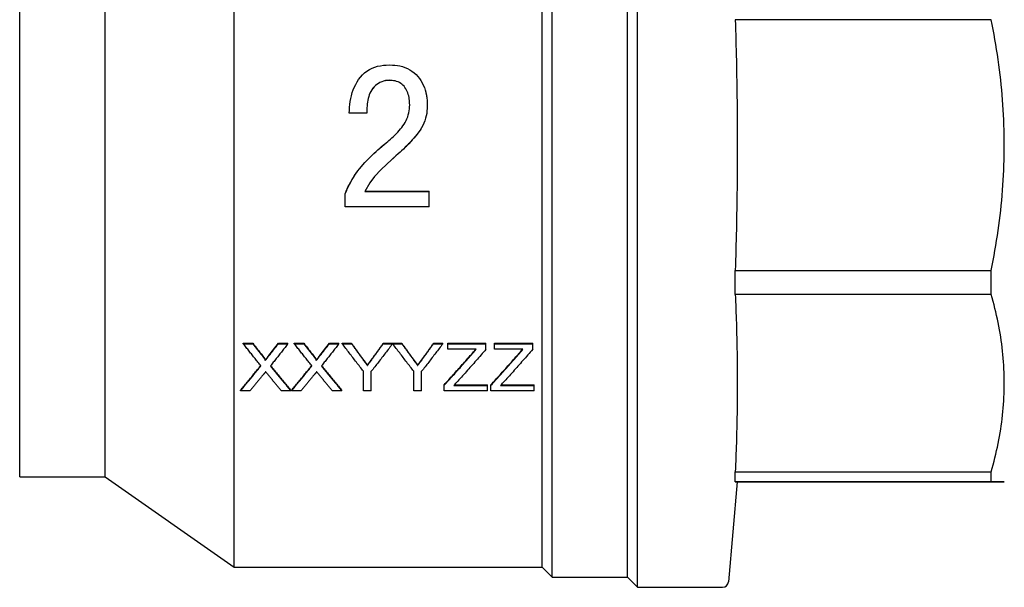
# Model space of a CAD drawing. Header units: millimetres. Extents: x 73 to 3757, y -40 to 445.
# Tile 2 of 9: x 292 to 390, y 114 to 170. Entities that reach past the tile are written whole.
import ezdxf

# ---------------------------------------------------------------- set-up
doc = ezdxf.new("R2010")
doc.units = ezdxf.units.MM
doc.layers.add('DETAIL', color=2, linetype='Continuous')

msp = doc.modelspace()

# ---------------------------------------------------------------- linework, layer by layer
at = {"layer": 'DETAIL'}
for p, q in [((353.172, 113.845), (353.172, 201.845)), ((344.672, 114.845), (344.672, 200.845)), ((352.172, 114.845), (352.172, 200.845)), ((313.026, 115.845), (313.026, 199.845)), ((343.672, 115.845), (343.672, 199.845)), ((291.667, 124.845), (291.667, 190.845)), ((300.172, 124.845), (300.172, 190.845)), ((388.373, 170.357), (362.894, 170.357)), ((328.437, 164.321), (328.437, 164.318)), ((332.238, 161.794), (332.238, 161.792)), ((326.21, 161.036), (324.46, 161.036)), ((324.46, 161.036), (324.46, 161.035)), ((326.21, 161.035), (324.46, 161.035)), ((326.21, 161.036), (326.21, 161.035)), ((324.071, 153.022), (324.071, 153.025)), ((324.071, 151.724), (324.071, 153.022)), ((326.016, 153.267), (332.432, 153.267)), ((326.017, 153.269), (332.432, 153.269)), ((332.432, 153.267), (332.432, 153.269)), ((332.432, 151.724), (332.432, 153.267)), ((332.432, 151.724), (324.071, 151.724)), ((362.894, 145.392), (388.373, 145.392)), ((362.894, 143.012), (362.894, 145.392)), ((388.373, 143.012), (388.373, 145.392)), ((388.373, 143.012), (362.894, 143.012)), ((313.927, 138.102), (313.927, 138.149)), ((313.927, 138.149), (314.861, 138.149)), ((313.927, 138.102), (314.861, 138.102)), ((314.861, 138.102), (314.861, 138.149)), ((317.422, 138.102), (317.422, 138.149)), ((317.422, 138.149), (318.369, 138.149)), ((317.422, 138.102), (318.369, 138.102)), ((318.369, 138.102), (318.369, 138.149)), ((319.004, 138.102), (319.004, 138.149)), ((319.004, 138.149), (319.938, 138.149)), ((319.004, 138.102), (319.938, 138.102)), ((319.938, 138.102), (319.938, 138.149)), ((322.499, 138.102), (322.499, 138.149)), ((322.499, 138.149), (323.446, 138.149)), ((322.499, 138.102), (323.446, 138.102)), ((323.446, 138.102), (323.446, 138.149)), ((323.773, 138.102), (323.773, 138.149)), ((323.773, 138.149), (324.691, 138.149)), ((323.773, 138.102), (324.691, 138.102)), ((324.691, 138.102), (324.691, 138.149)), ((327.862, 138.102), (327.862, 138.149)), ((327.862, 138.149), (328.78, 138.149)), ((327.862, 138.102), (328.78, 138.102)), ((328.78, 138.102), (328.78, 138.149)), ((328.79, 138.102), (328.79, 138.149)), ((328.79, 138.149), (329.698, 138.149)), ((328.79, 138.102), (329.698, 138.102)), ((329.698, 138.102), (329.698, 138.149)), ((332.868, 138.102), (332.868, 138.149)), ((332.868, 138.149), (333.786, 138.149)), ((332.868, 138.102), (333.786, 138.102)), ((333.786, 138.102), (333.786, 138.149)), ((334.272, 138.102), (334.272, 138.149)), ((334.272, 138.149), (338.08, 138.149)), ((334.272, 138.102), (338.08, 138.102)), ((334.272, 137.543), (334.272, 138.102)), ((337.107, 137.543), (334.272, 137.543)), ((338.08, 138.102), (338.08, 138.149)), ((338.08, 137.543), (338.08, 138.102)), ((338.926, 138.102), (338.926, 138.149)), ((338.926, 138.149), (342.734, 138.149)), ((338.926, 138.102), (342.734, 138.102)), ((338.926, 137.543), (338.926, 138.102)), ((341.761, 137.543), (338.926, 137.543)), ((342.734, 138.102), (342.734, 138.149)), ((342.734, 137.543), (342.734, 138.102)), ((316.106, 136.426), (316.106, 136.477)), ((321.183, 136.426), (321.183, 136.477)), ((325.889, 133.416), (325.889, 135.355)), ((326.278, 135.925), (326.278, 135.977)), ((326.664, 133.416), (326.664, 135.355)), ((330.895, 133.416), (330.895, 135.355)), ((331.284, 135.925), (331.284, 135.977)), ((331.671, 133.416), (331.671, 135.355)), ((313.645, 133.416), (313.645, 133.474)), ((314.591, 133.416), (313.645, 133.416)), ((318.651, 133.416), (317.716, 133.416)), ((318.651, 133.416), (318.651, 133.474)), ((318.722, 133.416), (318.722, 133.474)), ((319.668, 133.416), (318.722, 133.416)), ((323.728, 133.416), (322.793, 133.416)), ((323.728, 133.416), (323.728, 133.474)), ((326.664, 133.416), (325.889, 133.416)), ((331.671, 133.416), (330.895, 133.416)), ((333.919, 133.958), (333.919, 134.015)), ((333.919, 133.416), (333.919, 133.958)), ((338.221, 133.416), (333.919, 133.416)), ((334.874, 133.937), (338.221, 133.937)), ((334.926, 133.993), (338.221, 133.993)), ((338.221, 133.937), (338.221, 133.993)), ((338.221, 133.416), (338.221, 133.937)), ((338.573, 133.958), (338.573, 134.015)), ((338.573, 133.416), (338.573, 133.958)), ((342.875, 133.416), (338.573, 133.416)), ((339.527, 133.937), (342.875, 133.937)), ((339.58, 133.993), (342.875, 133.993)), ((342.875, 133.937), (342.875, 133.993)), ((342.875, 133.416), (342.875, 133.937)), ((291.667, 124.845), (300.172, 124.845)), ((300.172, 124.845), (313.026, 115.845)), ((362.894, 125.344), (388.373, 125.344)), ((362.894, 124.356), (362.894, 125.344)), ((388.373, 124.356), (388.373, 125.344)), ((363.091, 124.345), (362.22, 114.392)), ((388.373, 124.356), (362.894, 124.356)), ((363.09, 124.333), (388.373, 124.333)), ((389.672, 124.345), (389.672, 124.345)), ((313.026, 115.845), (343.672, 115.845)), ((343.672, 115.845), (344.672, 114.845)), ((344.672, 114.845), (352.172, 114.845)), ((352.172, 114.845), (353.172, 113.845)), ((353.172, 113.845), (361.622, 113.845))]:
    msp.add_line(p, q, dxfattribs=at)
at = {"layer": 'DETAIL', "flags": 128}
for points in [[(362.894, 170.357), (362.909, 169.848), (362.924, 169.338), (362.938, 168.829), (362.952, 168.319), (362.965, 167.81), (362.977, 167.3), (362.989, 166.791), (363, 166.281), (363.01, 165.772), (363.02, 165.263), (363.029, 164.753), (363.038, 164.244), (363.046, 163.734), (363.053, 163.225), (363.06, 162.715), (363.066, 162.206), (363.071, 161.696), (363.076, 161.187), (363.08, 160.677), (363.083, 160.168), (363.086, 159.658), (363.088, 159.149), (363.09, 158.639), (363.09, 158.13), (363.091, 157.62), (363.09, 157.111), (363.089, 156.601), (363.087, 156.092), (363.084, 155.582), (363.081, 155.073), (363.077, 154.563), (363.072, 154.054), (363.067, 153.544), (363.06, 153.035), (363.054, 152.525), (363.046, 152.016), (363.038, 151.506), (363.03, 150.997), (363.02, 150.487), (363.01, 149.978), (363, 149.468), (362.989, 148.959), (362.977, 148.449), (362.965, 147.94), (362.952, 147.43), (362.938, 146.921), (362.924, 146.411), (362.909, 145.902), (362.894, 145.392)], [(389.672, 157.875), (389.67, 158.374), (389.664, 158.873), (389.653, 159.373), (389.637, 159.873), (389.618, 160.374), (389.594, 160.874), (389.566, 161.375), (389.534, 161.876), (389.498, 162.376), (389.457, 162.877), (389.412, 163.378), (389.363, 163.879), (389.311, 164.379), (389.254, 164.879), (389.193, 165.38), (389.128, 165.879), (389.059, 166.379), (388.986, 166.878), (388.909, 167.377), (388.829, 167.875), (388.745, 168.372), (388.657, 168.87), (388.566, 169.366), (388.471, 169.862), (388.373, 170.357)], [(324.46, 161.036), (324.48, 161.364), (324.5, 161.635), (324.529, 161.919), (324.572, 162.214), (324.625, 162.503), (324.691, 162.788), (324.776, 163.093), (324.874, 163.383), (324.985, 163.658), (325.11, 163.919), (325.247, 164.164), (325.398, 164.394), (325.583, 164.636), (325.784, 164.855), (326, 165.053), (326.231, 165.229), (326.478, 165.384), (326.739, 165.517), (327.012, 165.627), (327.294, 165.714), (327.586, 165.778), (327.869, 165.817), (328.141, 165.838), (328.47, 165.854)], [(328.47, 165.854), (328.762, 165.842), (329.004, 165.825), (329.257, 165.796), (329.52, 165.748), (329.774, 165.683), (330.019, 165.601), (330.264, 165.497), (330.496, 165.376), (330.715, 165.237), (330.923, 165.08), (331.118, 164.905), (331.298, 164.714), (331.456, 164.517), (331.6, 164.307), (331.729, 164.085), (331.844, 163.85), (331.945, 163.603), (332.032, 163.343), (332.1, 163.09), (332.153, 162.834), (332.192, 162.577), (332.216, 162.325), (332.229, 162.085), (332.238, 161.794)], [(328.437, 164.321), (328.248, 164.311), (328.066, 164.288), (327.883, 164.244), (327.699, 164.182), (327.529, 164.106), (327.372, 164.018), (327.222, 163.914), (327.073, 163.792), (326.938, 163.665), (326.811, 163.524), (326.706, 163.381), (326.61, 163.216), (326.529, 163.048), (326.462, 162.879), (326.404, 162.698), (326.358, 162.524), (326.319, 162.342), (326.286, 162.152), (326.262, 161.973), (326.241, 161.779), (326.226, 161.596), (326.216, 161.413), (326.212, 161.244), (326.21, 161.036)], [(328.437, 164.318), (328.248, 164.308), (328.066, 164.285), (327.883, 164.241), (327.698, 164.178), (327.527, 164.102), (327.372, 164.015), (327.225, 163.913), (327.08, 163.795), (326.938, 163.662), (326.81, 163.521), (326.702, 163.373), (326.61, 163.214), (326.528, 163.043), (326.459, 162.869), (326.404, 162.696), (326.358, 162.521), (326.318, 162.337), (326.286, 162.15), (326.262, 161.97), (326.241, 161.779), (326.226, 161.594), (326.216, 161.408), (326.212, 161.242), (326.21, 161.035)], [(330.488, 161.875), (330.482, 162.043), (330.475, 162.183), (330.463, 162.328), (330.445, 162.479), (330.419, 162.628), (330.386, 162.774), (330.343, 162.925), (330.292, 163.071), (330.235, 163.211), (330.17, 163.345), (330.098, 163.473), (330.019, 163.596), (329.921, 163.727), (329.82, 163.839), (329.717, 163.932), (329.6, 164.016), (329.46, 164.1), (329.328, 164.164), (329.19, 164.214), (329.039, 164.257), (328.891, 164.286), (328.744, 164.305), (328.606, 164.314), (328.437, 164.321)], [(330.488, 161.874), (330.482, 162.038), (330.475, 162.179), (330.463, 162.326), (330.445, 162.475), (330.42, 162.622), (330.385, 162.772), (330.342, 162.923), (330.292, 163.069), (330.235, 163.209), (330.17, 163.343), (330.099, 163.469), (330.019, 163.594), (329.92, 163.725), (329.819, 163.837), (329.717, 163.929), (329.599, 164.014), (329.463, 164.095), (329.328, 164.161), (329.188, 164.212), (329.037, 164.254), (328.891, 164.283), (328.741, 164.302), (328.606, 164.311), (328.437, 164.318)], [(332.038, 163.32), (332.046, 163.291), (332.054, 163.261), (332.063, 163.232), (332.071, 163.202), (332.078, 163.173), (332.086, 163.143), (332.093, 163.114), (332.1, 163.084), (332.107, 163.054), (332.114, 163.025), (332.121, 162.995), (332.127, 162.965), (332.133, 162.936), (332.139, 162.905), (332.145, 162.875), (332.151, 162.844), (332.156, 162.813), (332.162, 162.783), (332.167, 162.752), (332.172, 162.722), (332.176, 162.692), (332.181, 162.662), (332.185, 162.633), (332.188, 162.605)], [(327.948, 157.939), (328.139, 158.093), (328.297, 158.221), (328.42, 158.324), (328.563, 158.447), (328.714, 158.583), (328.873, 158.73), (329.03, 158.879), (329.163, 159.013), (329.303, 159.16), (329.445, 159.318), (329.579, 159.475), (329.698, 159.624), (329.819, 159.789), (329.931, 159.958), (330.034, 160.131), (330.129, 160.313), (330.214, 160.497), (330.287, 160.684), (330.351, 160.88), (330.401, 161.076), (330.439, 161.271), (330.464, 161.466), (330.478, 161.651), (330.488, 161.875)], [(332.238, 161.794), (332.225, 161.511), (332.209, 161.278), (332.179, 161.034), (332.134, 160.786), (332.072, 160.54), (331.995, 160.294), (331.903, 160.055), (331.797, 159.823), (331.676, 159.6), (331.55, 159.396), (331.404, 159.187), (331.24, 158.973), (331.096, 158.799), (330.93, 158.605), (330.742, 158.392), (330.566, 158.2), (330.392, 158.014), (330.219, 157.835), (330.044, 157.66), (329.861, 157.482), (329.67, 157.302), (329.523, 157.168), (329.334, 156.997), (329.102, 156.79)], [(332.222, 162.228), (332.223, 162.208), (332.224, 162.191), (332.225, 162.178), (332.226, 162.166), (332.226, 162.152), (332.227, 162.139), (332.227, 162.124), (332.228, 162.109), (332.229, 162.094), (332.229, 162.078), (332.23, 162.061), (332.23, 162.044), (332.231, 162.026), (332.232, 162.008), (332.232, 161.989), (332.233, 161.969), (332.234, 161.949), (332.234, 161.929), (332.235, 161.907), (332.235, 161.886), (332.236, 161.863), (332.237, 161.84), (332.237, 161.817), (332.238, 161.793)], [(331.691, 159.625), (331.642, 159.542), (331.591, 159.458), (331.536, 159.374), (331.478, 159.289), (331.416, 159.203), (331.351, 159.116), (331.28, 159.023), (331.22, 158.947), (331.162, 158.877), (331.101, 158.804), (331.036, 158.727), (330.967, 158.646), (330.891, 158.56), (330.814, 158.473), (330.739, 158.389), (330.667, 158.309), (330.595, 158.231), (330.523, 158.153), (330.451, 158.077), (330.38, 158.001), (330.309, 157.928), (330.239, 157.855), (330.169, 157.784), (330.097, 157.712)], [(324.071, 153.022), (324.181, 153.293), (324.276, 153.516), (324.382, 153.748), (324.492, 153.969), (324.618, 154.201), (324.757, 154.444), (324.898, 154.675), (325.041, 154.896), (325.187, 155.108), (325.34, 155.316), (325.502, 155.524), (325.675, 155.732), (325.841, 155.924), (326.021, 156.123), (326.201, 156.316), (326.381, 156.502), (326.57, 156.69), (326.767, 156.881), (326.963, 157.067), (327.157, 157.246), (327.349, 157.419), (327.505, 157.557), (327.704, 157.73), (327.948, 157.939)], [(324.071, 153.025), (324.18, 153.293), (324.273, 153.513), (324.378, 153.743), (324.489, 153.964), (324.614, 154.196), (324.748, 154.431), (324.887, 154.66), (325.029, 154.879), (325.173, 155.09), (325.323, 155.295), (325.484, 155.503), (325.654, 155.709), (325.821, 155.901), (325.998, 156.099), (326.179, 156.293), (326.358, 156.479), (326.541, 156.662), (326.729, 156.846), (326.924, 157.031), (327.117, 157.209), (327.313, 157.388), (327.465, 157.522), (327.652, 157.685), (327.882, 157.883)], [(388.373, 145.392), (388.472, 145.89), (388.567, 146.387), (388.658, 146.884), (388.745, 147.382), (388.829, 147.88), (388.91, 148.378), (388.986, 148.876), (389.059, 149.374), (389.127, 149.873), (389.192, 150.372), (389.253, 150.87), (389.31, 151.37), (389.363, 151.869), (389.412, 152.368), (389.457, 152.868), (389.498, 153.368), (389.534, 153.868), (389.566, 154.368), (389.595, 154.868), (389.618, 155.369), (389.638, 155.87), (389.653, 156.371), (389.664, 156.872), (389.67, 157.373), (389.672, 157.875)], [(329.102, 156.79), (329.077, 156.767), (329.052, 156.745), (329.027, 156.723), (329.004, 156.701), (328.981, 156.68), (328.958, 156.66), (328.936, 156.64), (328.915, 156.621), (328.894, 156.602), (328.874, 156.584), (328.855, 156.566), (328.836, 156.549), (328.818, 156.533), (328.8, 156.517), (328.783, 156.501), (328.766, 156.486), (328.751, 156.472), (328.736, 156.458), (328.721, 156.445), (328.707, 156.432), (327.652, 155.434), (326.996, 154.733), (326.534, 154.121), (326.016, 153.267)], [(362.894, 143.012), (362.909, 142.652), (362.924, 142.291), (362.938, 141.931), (362.952, 141.57), (362.965, 141.209), (362.977, 140.849), (362.989, 140.488), (363, 140.128), (363.01, 139.767), (363.02, 139.407), (363.029, 139.046), (363.038, 138.685), (363.046, 138.325), (363.053, 137.964), (363.06, 137.604), (363.066, 137.243), (363.071, 136.882), (363.076, 136.522), (363.08, 136.161), (363.083, 135.801), (363.086, 135.44), (363.088, 135.079), (363.09, 134.719), (363.09, 134.358), (363.091, 133.998), (363.09, 133.637), (363.089, 133.277), (363.087, 132.916), (363.084, 132.555), (363.081, 132.195), (363.077, 131.834), (363.072, 131.474), (363.067, 131.113), (363.06, 130.752), (363.054, 130.392), (363.046, 130.031), (363.038, 129.671), (363.03, 129.31), (363.02, 128.949), (363.01, 128.589), (363, 128.228), (362.989, 127.868), (362.977, 127.507), (362.965, 127.147), (362.952, 126.786), (362.938, 126.425), (362.924, 126.065), (362.909, 125.704), (362.894, 125.344)], [(389.672, 134.178), (389.67, 134.531), (389.664, 134.885), (389.653, 135.238), (389.637, 135.592), (389.618, 135.946), (389.594, 136.301), (389.566, 136.655), (389.534, 137.009), (389.498, 137.364), (389.457, 137.718), (389.412, 138.073), (389.363, 138.427), (389.311, 138.781), (389.254, 139.135), (389.193, 139.489), (389.128, 139.843), (389.059, 140.197), (388.986, 140.55), (388.909, 140.903), (388.829, 141.255), (388.745, 141.608), (388.657, 141.959), (388.566, 142.311), (388.471, 142.662), (388.373, 143.012)], [(315.678, 135.89), (315.605, 135.981), (315.532, 136.072), (315.459, 136.163), (315.386, 136.254), (315.313, 136.345), (315.24, 136.436), (315.167, 136.527), (315.094, 136.619), (315.021, 136.711), (314.948, 136.803), (314.875, 136.895), (314.802, 136.987), (314.729, 137.079), (314.656, 137.171), (314.583, 137.264), (314.51, 137.356), (314.438, 137.449), (314.365, 137.542), (314.292, 137.635), (314.219, 137.728), (314.146, 137.822), (314.073, 137.915), (314, 138.008), (313.927, 138.102)], [(318.369, 138.102), (318.296, 138.008), (318.223, 137.914), (318.15, 137.821), (318.077, 137.727), (318.004, 137.633), (317.932, 137.54), (317.859, 137.447), (317.786, 137.354), (317.713, 137.261), (317.64, 137.168), (317.567, 137.075), (317.494, 136.983), (317.421, 136.89), (317.348, 136.798), (317.275, 136.706), (317.202, 136.614), (317.129, 136.522), (317.056, 136.43), (316.983, 136.339), (316.91, 136.247), (316.837, 136.156), (316.764, 136.065), (316.691, 135.974), (316.618, 135.883)], [(320.755, 135.89), (320.682, 135.981), (320.609, 136.072), (320.536, 136.163), (320.463, 136.254), (320.39, 136.345), (320.317, 136.436), (320.244, 136.527), (320.171, 136.619), (320.098, 136.711), (320.025, 136.803), (319.952, 136.895), (319.879, 136.987), (319.806, 137.079), (319.733, 137.171), (319.66, 137.264), (319.587, 137.356), (319.514, 137.449), (319.441, 137.542), (319.369, 137.635), (319.296, 137.728), (319.223, 137.822), (319.15, 137.915), (319.077, 138.008), (319.004, 138.102)], [(323.446, 138.102), (323.373, 138.008), (323.3, 137.914), (323.227, 137.821), (323.154, 137.727), (323.081, 137.633), (323.008, 137.54), (322.935, 137.447), (322.863, 137.354), (322.79, 137.261), (322.717, 137.168), (322.644, 137.075), (322.571, 136.983), (322.498, 136.89), (322.425, 136.798), (322.352, 136.706), (322.279, 136.614), (322.206, 136.522), (322.133, 136.43), (322.06, 136.339), (321.987, 136.247), (321.914, 136.156), (321.841, 136.065), (321.768, 135.974), (321.695, 135.883)], [(325.889, 135.355), (325.801, 135.467), (325.712, 135.579), (325.624, 135.691), (325.536, 135.804), (325.448, 135.917), (325.36, 136.03), (325.272, 136.143), (325.184, 136.257), (325.095, 136.371), (325.007, 136.485), (324.919, 136.599), (324.831, 136.713), (324.743, 136.828), (324.655, 136.943), (324.567, 137.058), (324.478, 137.173), (324.39, 137.288), (324.302, 137.404), (324.214, 137.52), (324.126, 137.636), (324.038, 137.752), (323.95, 137.869), (323.861, 137.985), (323.773, 138.102)], [(324.691, 138.149), (324.736, 138.087), (324.78, 138.025), (324.824, 137.964), (324.869, 137.902), (324.913, 137.84), (324.958, 137.779), (325.002, 137.717), (325.047, 137.656), (325.091, 137.594), (325.135, 137.533), (325.18, 137.472), (325.224, 137.411), (325.269, 137.349), (325.313, 137.288), (325.358, 137.227), (325.402, 137.166), (325.447, 137.105), (325.491, 137.044), (325.535, 136.984), (325.58, 136.923), (325.624, 136.862), (325.669, 136.801), (325.713, 136.741), (325.758, 136.68)], [(324.691, 138.102), (324.736, 138.04), (324.78, 137.978), (324.824, 137.916), (324.869, 137.854), (324.913, 137.793), (324.958, 137.731), (325.002, 137.669), (325.047, 137.608), (325.091, 137.546), (325.135, 137.485), (325.18, 137.423), (325.224, 137.362), (325.269, 137.301), (325.313, 137.239), (325.358, 137.178), (325.402, 137.117), (325.447, 137.056), (325.491, 136.995), (325.535, 136.934), (325.58, 136.873), (325.624, 136.812), (325.669, 136.751), (325.713, 136.691), (325.758, 136.63)], [(328.78, 138.102), (328.692, 137.985), (328.603, 137.869), (328.515, 137.752), (328.427, 137.636), (328.339, 137.52), (328.251, 137.404), (328.163, 137.288), (328.075, 137.173), (327.986, 137.058), (327.898, 136.943), (327.81, 136.828), (327.722, 136.713), (327.634, 136.599), (327.546, 136.485), (327.458, 136.371), (327.369, 136.257), (327.281, 136.143), (327.193, 136.03), (327.105, 135.917), (327.017, 135.804), (326.929, 135.691), (326.841, 135.579), (326.753, 135.467), (326.664, 135.355)], [(326.837, 136.734), (326.88, 136.793), (326.923, 136.851), (326.965, 136.91), (327.008, 136.968), (327.051, 137.027), (327.094, 137.085), (327.136, 137.144), (327.179, 137.203), (327.222, 137.261), (327.264, 137.32), (327.307, 137.379), (327.35, 137.438), (327.392, 137.497), (327.435, 137.556), (327.478, 137.615), (327.52, 137.674), (327.563, 137.733), (327.606, 137.793), (327.649, 137.852), (327.691, 137.911), (327.734, 137.971), (327.777, 138.03), (327.819, 138.089), (327.862, 138.149)], [(326.837, 136.684), (326.88, 136.743), (326.923, 136.801), (326.965, 136.86), (327.008, 136.918), (327.051, 136.977), (327.094, 137.036), (327.136, 137.095), (327.179, 137.153), (327.222, 137.212), (327.264, 137.271), (327.307, 137.33), (327.35, 137.389), (327.392, 137.448), (327.435, 137.508), (327.478, 137.567), (327.52, 137.626), (327.563, 137.685), (327.606, 137.745), (327.649, 137.804), (327.691, 137.864), (327.734, 137.923), (327.777, 137.983), (327.819, 138.042), (327.862, 138.102)], [(330.895, 135.355), (330.807, 135.467), (330.72, 135.579), (330.632, 135.691), (330.544, 135.804), (330.457, 135.917), (330.369, 136.03), (330.281, 136.143), (330.193, 136.257), (330.106, 136.371), (330.018, 136.485), (329.93, 136.599), (329.842, 136.713), (329.755, 136.828), (329.667, 136.943), (329.579, 137.058), (329.492, 137.173), (329.404, 137.288), (329.316, 137.404), (329.228, 137.52), (329.141, 137.636), (329.053, 137.752), (328.965, 137.869), (328.877, 137.985), (328.79, 138.102)], [(329.698, 138.149), (329.742, 138.087), (329.786, 138.025), (329.831, 137.964), (329.875, 137.902), (329.92, 137.84), (329.964, 137.779), (330.009, 137.717), (330.053, 137.656), (330.097, 137.594), (330.142, 137.533), (330.186, 137.472), (330.231, 137.411), (330.275, 137.349), (330.32, 137.288), (330.364, 137.227), (330.409, 137.166), (330.453, 137.105), (330.497, 137.044), (330.542, 136.984), (330.586, 136.923), (330.631, 136.862), (330.675, 136.801), (330.72, 136.741), (330.764, 136.68)], [(329.698, 138.102), (329.742, 138.04), (329.786, 137.978), (329.831, 137.916), (329.875, 137.854), (329.92, 137.793), (329.964, 137.731), (330.009, 137.669), (330.053, 137.608), (330.097, 137.546), (330.142, 137.485), (330.186, 137.423), (330.231, 137.362), (330.275, 137.301), (330.32, 137.239), (330.364, 137.178), (330.409, 137.117), (330.453, 137.056), (330.497, 136.995), (330.542, 136.934), (330.586, 136.873), (330.631, 136.812), (330.675, 136.751), (330.72, 136.691), (330.764, 136.63)], [(333.786, 138.102), (333.698, 137.985), (333.61, 137.869), (333.522, 137.752), (333.434, 137.636), (333.345, 137.52), (333.257, 137.404), (333.169, 137.288), (333.081, 137.173), (332.993, 137.058), (332.905, 136.943), (332.817, 136.828), (332.728, 136.713), (332.64, 136.599), (332.552, 136.485), (332.464, 136.371), (332.376, 136.257), (332.288, 136.143), (332.2, 136.03), (332.111, 135.917), (332.023, 135.804), (331.935, 135.691), (331.847, 135.579), (331.759, 135.467), (331.671, 135.355)], [(331.844, 136.734), (331.886, 136.793), (331.929, 136.851), (331.972, 136.91), (332.015, 136.968), (332.057, 137.027), (332.1, 137.085), (332.143, 137.144), (332.185, 137.203), (332.228, 137.261), (332.271, 137.32), (332.313, 137.379), (332.356, 137.438), (332.399, 137.497), (332.441, 137.556), (332.484, 137.615), (332.527, 137.674), (332.57, 137.733), (332.612, 137.793), (332.655, 137.852), (332.698, 137.911), (332.74, 137.971), (332.783, 138.03), (332.826, 138.089), (332.868, 138.149)], [(331.844, 136.684), (331.886, 136.743), (331.929, 136.801), (331.972, 136.86), (332.015, 136.918), (332.057, 136.977), (332.1, 137.036), (332.143, 137.095), (332.185, 137.153), (332.228, 137.212), (332.271, 137.271), (332.313, 137.33), (332.356, 137.389), (332.399, 137.448), (332.441, 137.508), (332.484, 137.567), (332.527, 137.626), (332.57, 137.685), (332.612, 137.745), (332.655, 137.804), (332.698, 137.864), (332.74, 137.923), (332.783, 137.983), (332.826, 138.042), (332.868, 138.102)], [(338.08, 137.543), (337.957, 137.401), (337.835, 137.259), (337.712, 137.118), (337.59, 136.978), (337.468, 136.837), (337.345, 136.697), (337.223, 136.557), (337.1, 136.417), (336.978, 136.278), (336.855, 136.139), (336.733, 136.001), (336.611, 135.862), (336.488, 135.725), (336.366, 135.587), (336.243, 135.45), (336.121, 135.313), (335.998, 135.176), (335.876, 135.04), (335.753, 134.904), (335.631, 134.768), (335.509, 134.633), (335.386, 134.498), (335.264, 134.363), (335.141, 134.229)], [(342.734, 137.543), (342.611, 137.401), (342.489, 137.259), (342.366, 137.118), (342.244, 136.978), (342.121, 136.837), (341.999, 136.697), (341.877, 136.557), (341.754, 136.417), (341.632, 136.278), (341.509, 136.139), (341.387, 136.001), (341.264, 135.862), (341.142, 135.725), (341.02, 135.587), (340.897, 135.45), (340.775, 135.313), (340.652, 135.176), (340.53, 135.04), (340.407, 134.904), (340.285, 134.768), (340.162, 134.633), (340.04, 134.498), (339.918, 134.363), (339.795, 134.229)], [(315.821, 136.93), (315.84, 136.905), (315.857, 136.883), (315.872, 136.864), (315.886, 136.847), (315.898, 136.831), (315.909, 136.816), (315.92, 136.802), (315.931, 136.787), (315.943, 136.771), (315.956, 136.754), (315.97, 136.734), (315.986, 136.712), (316.002, 136.689), (316.017, 136.667), (316.03, 136.648), (316.04, 136.632), (316.049, 136.618), (316.06, 136.599), (316.073, 136.576), (316.084, 136.557), (316.092, 136.54), (316.099, 136.522), (316.105, 136.502), (316.106, 136.477)], [(315.821, 136.88), (315.839, 136.857), (315.854, 136.837), (315.868, 136.819), (315.88, 136.804), (315.891, 136.789), (315.907, 136.769), (315.922, 136.75), (315.936, 136.731), (315.949, 136.712), (315.962, 136.695), (315.974, 136.678), (315.986, 136.662), (316.002, 136.638), (316.017, 136.617), (316.03, 136.597), (316.041, 136.579), (316.052, 136.563), (316.06, 136.548), (316.073, 136.525), (316.084, 136.506), (316.092, 136.489), (316.101, 136.468), (316.105, 136.45), (316.106, 136.426)], [(320.898, 136.93), (320.917, 136.905), (320.934, 136.883), (320.949, 136.864), (320.963, 136.847), (320.975, 136.831), (320.986, 136.816), (320.997, 136.802), (321.008, 136.787), (321.02, 136.771), (321.033, 136.754), (321.047, 136.734), (321.063, 136.712), (321.079, 136.689), (321.093, 136.667), (321.107, 136.648), (321.117, 136.632), (321.126, 136.618), (321.137, 136.599), (321.15, 136.576), (321.161, 136.557), (321.169, 136.54), (321.176, 136.522), (321.182, 136.502), (321.183, 136.477)], [(320.898, 136.88), (320.915, 136.857), (320.931, 136.837), (320.945, 136.819), (320.957, 136.804), (320.968, 136.789), (320.984, 136.769), (320.999, 136.75), (321.013, 136.731), (321.026, 136.712), (321.039, 136.695), (321.051, 136.678), (321.063, 136.662), (321.079, 136.638), (321.093, 136.617), (321.107, 136.597), (321.118, 136.579), (321.129, 136.563), (321.137, 136.548), (321.15, 136.525), (321.161, 136.506), (321.169, 136.489), (321.178, 136.468), (321.182, 136.45), (321.183, 136.426)], [(325.758, 136.68), (325.787, 136.64), (325.816, 136.601), (325.844, 136.563), (325.872, 136.526), (325.898, 136.49), (325.924, 136.455), (325.95, 136.42), (325.975, 136.387), (325.999, 136.354), (326.022, 136.323), (326.045, 136.292), (326.067, 136.262), (326.088, 136.233), (326.109, 136.206), (326.129, 136.179), (326.148, 136.153), (326.167, 136.127), (326.185, 136.103), (326.202, 136.08), (326.218, 136.058), (326.234, 136.036), (326.249, 136.016), (326.264, 135.996), (326.278, 135.977)], [(325.758, 136.63), (325.787, 136.59), (325.816, 136.551), (325.844, 136.512), (325.872, 136.475), (325.898, 136.439), (325.924, 136.404), (325.95, 136.369), (325.975, 136.336), (325.999, 136.303), (326.022, 136.271), (326.045, 136.241), (326.067, 136.211), (326.088, 136.182), (326.109, 136.154), (326.129, 136.127), (326.148, 136.101), (326.167, 136.076), (326.185, 136.052), (326.202, 136.028), (326.218, 136.006), (326.234, 135.984), (326.249, 135.964), (326.264, 135.944), (326.278, 135.925)], [(326.278, 135.977), (326.298, 136.004), (326.318, 136.031), (326.339, 136.059), (326.36, 136.087), (326.381, 136.116), (326.402, 136.144), (326.424, 136.174), (326.446, 136.203), (326.469, 136.234), (326.491, 136.264), (326.514, 136.295), (326.537, 136.326), (326.561, 136.358), (326.585, 136.39), (326.609, 136.423), (326.633, 136.456), (326.657, 136.489), (326.682, 136.523), (326.707, 136.557), (326.733, 136.592), (326.759, 136.627), (326.785, 136.662), (326.811, 136.698), (326.837, 136.734)], [(326.278, 135.925), (326.298, 135.952), (326.318, 135.979), (326.339, 136.007), (326.36, 136.035), (326.381, 136.064), (326.402, 136.093), (326.424, 136.122), (326.446, 136.152), (326.469, 136.182), (326.491, 136.213), (326.514, 136.244), (326.537, 136.275), (326.561, 136.307), (326.585, 136.339), (326.609, 136.372), (326.633, 136.405), (326.657, 136.438), (326.682, 136.472), (326.707, 136.506), (326.733, 136.541), (326.759, 136.576), (326.785, 136.612), (326.811, 136.648), (326.837, 136.684)], [(330.764, 136.68), (330.794, 136.64), (330.822, 136.601), (330.851, 136.563), (330.878, 136.526), (330.905, 136.49), (330.931, 136.455), (330.956, 136.42), (330.981, 136.387), (331.005, 136.354), (331.028, 136.323), (331.051, 136.292), (331.073, 136.262), (331.095, 136.233), (331.115, 136.206), (331.135, 136.179), (331.154, 136.153), (331.173, 136.127), (331.191, 136.103), (331.208, 136.08), (331.225, 136.058), (331.241, 136.036), (331.256, 136.016), (331.27, 135.996), (331.284, 135.977)], [(330.764, 136.63), (330.794, 136.59), (330.822, 136.551), (330.851, 136.512), (330.878, 136.475), (330.905, 136.439), (330.931, 136.404), (330.956, 136.369), (330.981, 136.336), (331.005, 136.303), (331.028, 136.271), (331.051, 136.241), (331.073, 136.211), (331.095, 136.182), (331.115, 136.154), (331.135, 136.127), (331.154, 136.101), (331.173, 136.076), (331.191, 136.052), (331.208, 136.028), (331.225, 136.006), (331.241, 135.984), (331.256, 135.964), (331.27, 135.944), (331.284, 135.925)], [(331.284, 135.977), (331.304, 136.004), (331.325, 136.031), (331.345, 136.059), (331.366, 136.087), (331.387, 136.116), (331.409, 136.144), (331.431, 136.174), (331.453, 136.203), (331.475, 136.234), (331.498, 136.264), (331.521, 136.295), (331.544, 136.326), (331.567, 136.358), (331.591, 136.39), (331.615, 136.423), (331.639, 136.456), (331.664, 136.489), (331.689, 136.523), (331.714, 136.557), (331.739, 136.592), (331.765, 136.627), (331.791, 136.662), (331.817, 136.698), (331.844, 136.734)], [(331.284, 135.925), (331.304, 135.952), (331.325, 135.979), (331.345, 136.007), (331.366, 136.035), (331.387, 136.064), (331.409, 136.093), (331.431, 136.122), (331.453, 136.152), (331.475, 136.182), (331.498, 136.213), (331.521, 136.244), (331.544, 136.275), (331.567, 136.307), (331.591, 136.339), (331.615, 136.372), (331.639, 136.405), (331.664, 136.438), (331.689, 136.472), (331.714, 136.506), (331.739, 136.541), (331.765, 136.576), (331.791, 136.612), (331.817, 136.648), (331.844, 136.684)], [(333.919, 134.015), (334.032, 134.138), (334.145, 134.261), (334.258, 134.384), (334.371, 134.508), (334.484, 134.632), (334.597, 134.756), (334.709, 134.881), (334.822, 135.005), (334.935, 135.13), (335.048, 135.256), (335.161, 135.381), (335.274, 135.507), (335.386, 135.634), (335.499, 135.76), (335.612, 135.887), (335.725, 136.014), (335.838, 136.141), (335.951, 136.269), (336.063, 136.397), (336.176, 136.525), (336.289, 136.653), (336.402, 136.782), (336.515, 136.911), (336.628, 137.04)], [(333.919, 133.958), (334.032, 134.081), (334.145, 134.205), (334.258, 134.328), (334.371, 134.452), (334.484, 134.577), (334.597, 134.701), (334.709, 134.826), (334.822, 134.951), (334.935, 135.076), (335.048, 135.202), (335.161, 135.328), (335.274, 135.454), (335.386, 135.581), (335.499, 135.708), (335.612, 135.835), (335.725, 135.962), (335.838, 136.09), (335.951, 136.217), (336.063, 136.346), (336.176, 136.474), (336.289, 136.603), (336.402, 136.732), (336.515, 136.861), (336.628, 136.99)], [(338.573, 134.015), (338.686, 134.138), (338.799, 134.261), (338.912, 134.384), (339.025, 134.508), (339.138, 134.632), (339.25, 134.756), (339.363, 134.881), (339.476, 135.005), (339.589, 135.13), (339.702, 135.256), (339.815, 135.381), (339.927, 135.507), (340.04, 135.634), (340.153, 135.76), (340.266, 135.887), (340.379, 136.014), (340.492, 136.141), (340.604, 136.269), (340.717, 136.397), (340.83, 136.525), (340.943, 136.653), (341.056, 136.782), (341.169, 136.911), (341.281, 137.04)], [(338.573, 133.958), (338.686, 134.081), (338.799, 134.205), (338.912, 134.328), (339.025, 134.452), (339.138, 134.577), (339.25, 134.701), (339.363, 134.826), (339.476, 134.951), (339.589, 135.076), (339.702, 135.202), (339.815, 135.328), (339.927, 135.454), (340.04, 135.581), (340.153, 135.708), (340.266, 135.835), (340.379, 135.962), (340.492, 136.09), (340.604, 136.217), (340.717, 136.346), (340.83, 136.474), (340.943, 136.603), (341.056, 136.732), (341.169, 136.861), (341.281, 136.99)], [(313.645, 133.474), (313.729, 133.573), (313.812, 133.673), (313.896, 133.773), (313.98, 133.873), (314.064, 133.973), (314.148, 134.074), (314.232, 134.174), (314.315, 134.275), (314.399, 134.376), (314.483, 134.478), (314.567, 134.579), (314.651, 134.681), (314.735, 134.783), (314.818, 134.885), (314.902, 134.987), (314.986, 135.09), (315.07, 135.192), (315.154, 135.295), (315.237, 135.398), (315.321, 135.502), (315.405, 135.605), (315.489, 135.709), (315.573, 135.812), (315.657, 135.916)], [(313.645, 133.416), (313.73, 133.517), (313.814, 133.617), (313.899, 133.719), (313.984, 133.82), (314.068, 133.922), (314.153, 134.023), (314.238, 134.125), (314.322, 134.228), (314.407, 134.33), (314.492, 134.433), (314.577, 134.536), (314.661, 134.639), (314.746, 134.742), (314.831, 134.845), (314.915, 134.949), (315, 135.053), (315.085, 135.157), (315.169, 135.261), (315.254, 135.365), (315.339, 135.47), (315.423, 135.575), (315.508, 135.68), (315.593, 135.785), (315.678, 135.89)], [(316.151, 135.304), (316.145, 135.296), (316.138, 135.287), (316.13, 135.278), (316.121, 135.267), (316.111, 135.255), (316.101, 135.242), (316.09, 135.228), (316.078, 135.214), (316.065, 135.198), (316.051, 135.181), (316.037, 135.164), (316.021, 135.145), (316.013, 135.134), (316.003, 135.123), (315.993, 135.11), (315.982, 135.096), (315.97, 135.081), (315.957, 135.065), (315.948, 135.054), (315.938, 135.041), (315.928, 135.028), (315.916, 135.015), (315.905, 135), (315.892, 134.985)], [(316.618, 135.883), (316.703, 135.778), (316.788, 135.673), (316.873, 135.568), (316.957, 135.464), (317.042, 135.359), (317.127, 135.255), (317.211, 135.151), (317.296, 135.048), (317.381, 134.944), (317.465, 134.841), (317.55, 134.738), (317.635, 134.635), (317.72, 134.532), (317.804, 134.43), (317.889, 134.327), (317.974, 134.225), (318.058, 134.123), (318.143, 134.022), (318.228, 133.92), (318.312, 133.819), (318.397, 133.718), (318.482, 133.617), (318.567, 133.516), (318.651, 133.416)], [(316.639, 135.909), (316.723, 135.805), (316.807, 135.702), (316.891, 135.598), (316.975, 135.495), (317.059, 135.392), (317.142, 135.29), (317.226, 135.187), (317.31, 135.085), (317.394, 134.983), (317.478, 134.881), (317.562, 134.779), (317.645, 134.677), (317.729, 134.576), (317.813, 134.475), (317.897, 134.374), (317.981, 134.273), (318.064, 134.172), (318.148, 134.072), (318.232, 133.972), (318.316, 133.872), (318.4, 133.772), (318.484, 133.672), (318.567, 133.573), (318.651, 133.474)], [(318.722, 133.474), (318.806, 133.573), (318.889, 133.673), (318.973, 133.773), (319.057, 133.873), (319.141, 133.973), (319.225, 134.074), (319.309, 134.174), (319.392, 134.275), (319.476, 134.376), (319.56, 134.478), (319.644, 134.579), (319.728, 134.681), (319.811, 134.783), (319.895, 134.885), (319.979, 134.987), (320.063, 135.09), (320.147, 135.192), (320.231, 135.295), (320.314, 135.398), (320.398, 135.502), (320.482, 135.605), (320.566, 135.709), (320.65, 135.812), (320.734, 135.916)], [(318.722, 133.416), (318.806, 133.517), (318.891, 133.617), (318.976, 133.719), (319.061, 133.82), (319.145, 133.922), (319.23, 134.023), (319.315, 134.125), (319.399, 134.228), (319.484, 134.33), (319.569, 134.433), (319.653, 134.536), (319.738, 134.639), (319.823, 134.742), (319.908, 134.845), (319.992, 134.949), (320.077, 135.053), (320.162, 135.157), (320.246, 135.261), (320.331, 135.365), (320.416, 135.47), (320.5, 135.575), (320.585, 135.68), (320.67, 135.785), (320.755, 135.89)], [(321.228, 135.304), (321.222, 135.296), (321.215, 135.287), (321.207, 135.278), (321.198, 135.267), (321.188, 135.255), (321.178, 135.242), (321.166, 135.228), (321.154, 135.214), (321.142, 135.198), (321.128, 135.181), (321.113, 135.164), (321.098, 135.145), (321.09, 135.134), (321.08, 135.123), (321.07, 135.11), (321.059, 135.096), (321.047, 135.081), (321.034, 135.065), (321.025, 135.054), (321.015, 135.041), (321.004, 135.028), (320.993, 135.015), (320.982, 135), (320.969, 134.985)], [(321.695, 135.883), (321.78, 135.778), (321.865, 135.673), (321.95, 135.568), (322.034, 135.464), (322.119, 135.359), (322.204, 135.255), (322.288, 135.151), (322.373, 135.048), (322.458, 134.944), (322.542, 134.841), (322.627, 134.738), (322.712, 134.635), (322.796, 134.532), (322.881, 134.43), (322.966, 134.327), (323.051, 134.225), (323.135, 134.123), (323.22, 134.022), (323.305, 133.92), (323.389, 133.819), (323.474, 133.718), (323.559, 133.617), (323.643, 133.516), (323.728, 133.416)], [(321.716, 135.909), (321.8, 135.805), (321.884, 135.702), (321.968, 135.598), (322.052, 135.495), (322.136, 135.392), (322.219, 135.29), (322.303, 135.187), (322.387, 135.085), (322.471, 134.983), (322.555, 134.881), (322.638, 134.779), (322.722, 134.677), (322.806, 134.576), (322.89, 134.475), (322.974, 134.374), (323.058, 134.273), (323.141, 134.172), (323.225, 134.072), (323.309, 133.972), (323.393, 133.872), (323.477, 133.772), (323.561, 133.672), (323.644, 133.573), (323.728, 133.474)], [(315.892, 134.985), (315.838, 134.919), (315.784, 134.853), (315.73, 134.786), (315.676, 134.72), (315.621, 134.654), (315.567, 134.588), (315.513, 134.523), (315.459, 134.457), (315.404, 134.391), (315.35, 134.325), (315.296, 134.26), (315.242, 134.195), (315.188, 134.129), (315.133, 134.064), (315.079, 133.999), (315.025, 133.934), (314.971, 133.869), (314.917, 133.804), (314.862, 133.739), (314.808, 133.674), (314.754, 133.609), (314.7, 133.545), (314.645, 133.48), (314.591, 133.416)], [(317.716, 133.416), (317.66, 133.482), (317.604, 133.548), (317.549, 133.614), (317.493, 133.681), (317.437, 133.747), (317.381, 133.814), (317.325, 133.881), (317.27, 133.948), (317.214, 134.014), (317.158, 134.081), (317.102, 134.148), (317.047, 134.216), (316.991, 134.283), (316.935, 134.35), (316.879, 134.417), (316.823, 134.485), (316.768, 134.553), (316.712, 134.62), (316.656, 134.688), (316.6, 134.756), (316.545, 134.824), (316.489, 134.892), (316.433, 134.96), (316.377, 135.028)], [(320.969, 134.985), (320.915, 134.919), (320.861, 134.853), (320.807, 134.786), (320.752, 134.72), (320.698, 134.654), (320.644, 134.588), (320.59, 134.523), (320.536, 134.457), (320.481, 134.391), (320.427, 134.325), (320.373, 134.26), (320.319, 134.195), (320.265, 134.129), (320.21, 134.064), (320.156, 133.999), (320.102, 133.934), (320.048, 133.869), (319.993, 133.804), (319.939, 133.739), (319.885, 133.674), (319.831, 133.609), (319.777, 133.545), (319.722, 133.48), (319.668, 133.416)], [(322.793, 133.416), (322.737, 133.482), (322.681, 133.548), (322.625, 133.614), (322.57, 133.681), (322.514, 133.747), (322.458, 133.814), (322.402, 133.881), (322.347, 133.948), (322.291, 134.014), (322.235, 134.081), (322.179, 134.148), (322.123, 134.216), (322.068, 134.283), (322.012, 134.35), (321.956, 134.417), (321.9, 134.485), (321.845, 134.553), (321.789, 134.62), (321.733, 134.688), (321.677, 134.756), (321.621, 134.824), (321.566, 134.892), (321.51, 134.96), (321.454, 135.028)], [(388.373, 125.344), (388.472, 125.695), (388.567, 126.047), (388.658, 126.399), (388.745, 126.752), (388.829, 127.104), (388.91, 127.456), (388.986, 127.809), (389.059, 128.162), (389.127, 128.515), (389.192, 128.868), (389.253, 129.221), (389.31, 129.574), (389.363, 129.927), (389.412, 130.281), (389.457, 130.634), (389.498, 130.988), (389.534, 131.342), (389.566, 131.696), (389.595, 132.05), (389.618, 132.404), (389.638, 132.759), (389.653, 133.113), (389.664, 133.468), (389.67, 133.823), (389.672, 134.178)], [(362.894, 124.356), (362.909, 124.356), (362.924, 124.355), (362.937, 124.355), (362.951, 124.354), (362.963, 124.354), (362.976, 124.353), (362.987, 124.353), (362.998, 124.352), (363.008, 124.352), (363.018, 124.351), (363.027, 124.351), (363.036, 124.351), (363.044, 124.35), (363.051, 124.35), (363.058, 124.349), (363.064, 124.349), (363.07, 124.348), (363.074, 124.348), (363.079, 124.347), (363.082, 124.347), (363.085, 124.346), (363.088, 124.346), (363.089, 124.346), (363.09, 124.345), (363.091, 124.345)], [(389.672, 124.345), (389.67, 124.345), (389.664, 124.346), (389.653, 124.346), (389.637, 124.347), (389.618, 124.347), (389.594, 124.347), (389.566, 124.348), (389.534, 124.348), (389.498, 124.349), (389.457, 124.349), (389.412, 124.35), (389.363, 124.35), (389.311, 124.351), (389.254, 124.351), (389.193, 124.351), (389.128, 124.352), (389.059, 124.352), (388.986, 124.353), (388.909, 124.353), (388.829, 124.354), (388.745, 124.354), (388.657, 124.355), (388.566, 124.355), (388.471, 124.356), (388.373, 124.356)], [(388.373, 124.333), (388.472, 124.334), (388.567, 124.334), (388.658, 124.335), (388.745, 124.335), (388.829, 124.336), (388.91, 124.336), (388.986, 124.337), (389.059, 124.337), (389.127, 124.337), (389.192, 124.338), (389.253, 124.338), (389.31, 124.339), (389.363, 124.339), (389.412, 124.34), (389.457, 124.34), (389.498, 124.341), (389.534, 124.341), (389.566, 124.342), (389.595, 124.342), (389.618, 124.342), (389.638, 124.343), (389.653, 124.343), (389.664, 124.344), (389.67, 124.344), (389.672, 124.345)]]:
    msp.add_lwpolyline(points, dxfattribs=at)
at = {"layer": 'DETAIL'}
msp.add_arc((361.622, 114.445), 0.6, 270, 355, dxfattribs=at)
for centre, major_axis, ratio, start_param, end_param in [((315.341, 167.488), (31.995, -53.041), 0.274365, 5.125615, 5.152918), ((315.341, 167.465), (31.966, -53.12), 0.273923, 5.125893, 5.153217), ((316.944, 167.407), (31.808, 52.957), 0.273583, 4.271305, 4.298667), ((316.944, 167.384), (31.78, 53.035), 0.273141, 4.271008, 4.298391), ((320.418, 167.488), (31.995, -53.041), 0.274365, 5.125615, 5.152918), ((320.418, 167.465), (31.966, -53.12), 0.273923, 5.125893, 5.153217), ((322.02, 167.407), (31.808, 52.957), 0.273583, 4.271305, 4.298667), ((322.02, 167.384), (31.78, 53.035), 0.273141, 4.271008, 4.298391), ((336.867, 169.649), (36.52, 55.273), 0.295117, 4.286325, 4.298307), ((336.867, 169.677), (36.557, 55.198), 0.295563, 4.286653, 4.297581), ((341.521, 169.649), (36.52, 55.273), 0.295117, 4.286325, 4.298307), ((341.521, 169.677), (36.557, 55.198), 0.295563, 4.286653, 4.297581), ((316.286, 167.803), (31.514, 53.142), 0.284848, 4.259463, 4.269736), ((316.286, 167.78), (31.486, 53.22), 0.284388, 4.259162, 4.269443), ((321.363, 167.803), (31.514, 53.142), 0.284848, 4.259463, 4.269736), ((321.363, 167.78), (31.486, 53.22), 0.284388, 4.259162, 4.269443), ((341.821, 166.875), (2.966, 44.003), 0.809868, 2.423969, 2.432999), ((346.898, 166.875), (2.966, 44.003), 0.809868, 2.423969, 2.432999), ((335.007, 171.397), (-34.975, -56.102), 0.340152, 1.067962, 1.074681), ((339.661, 171.397), (-34.975, -56.102), 0.340152, 1.067962, 1.074681)]:
    msp.add_ellipse(centre, major_axis=major_axis, ratio=ratio, start_param=start_param, end_param=end_param, dxfattribs=at)

doc.saveas('drawing.dxf')
